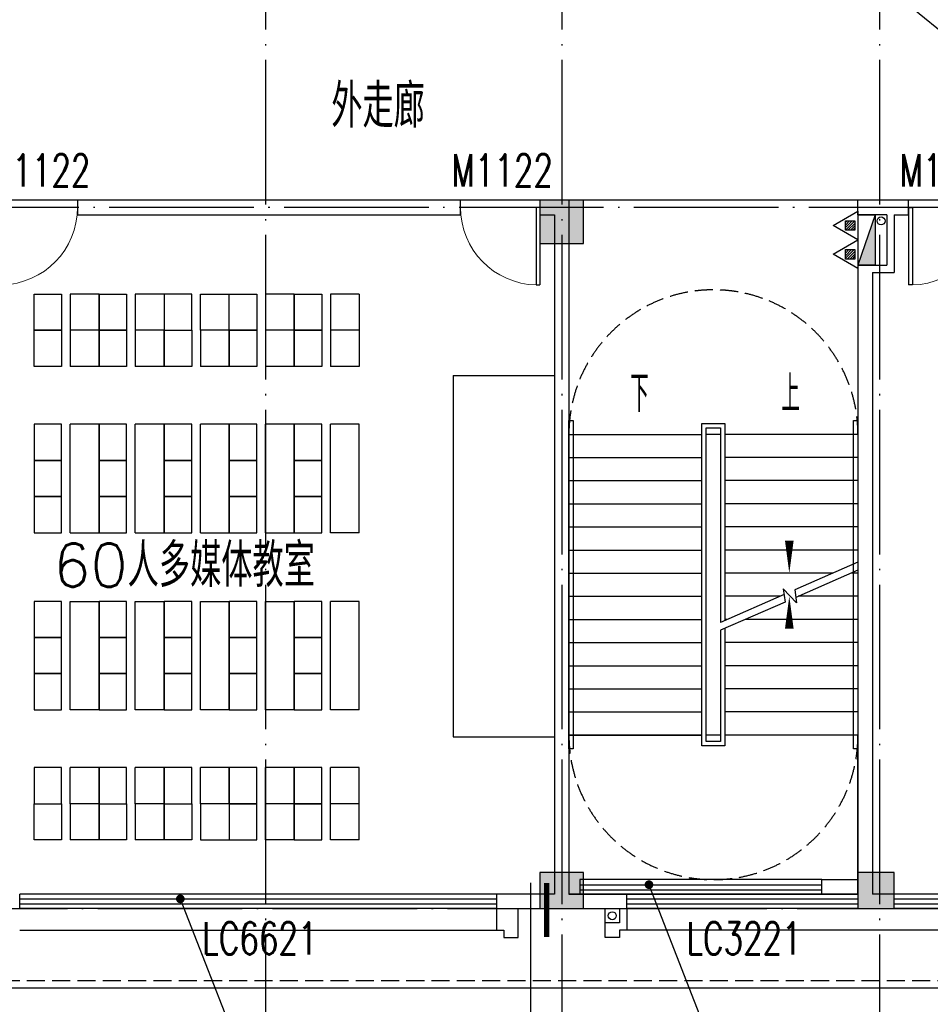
# Model space of a CAD drawing. Extents: x 1779708 to 7299578, y -1121471 to 88434.
# Tile 163 of 256: x 4492117 to 4504718, y -1062168 to -1048546. Entities that reach past the tile are written whole.
import ezdxf

# ---------------------------------------------------------------- set-up
doc = ezdxf.new("R2010")
doc.units = 0
doc.header["$LTSCALE"] = 1000
doc.header["$MEASUREMENT"] = 0
doc.linetypes.add('DASH', pattern=[0.35, 0.25, -0.1])
doc.linetypes.add('DOTE', pattern=[2.42, 2, -0.2, 0.02, -0.2])
doc.layers.get('0').update_dxf_attribs({"linetype": 'CONTINUOUS'})
for name, color, linetype in [('11111111111111111111111111111', 50, 'DASH'), ('DIM_IDEN', 3, 'CONTINUOUS'), ('DIM_LEAD', 3, 'CONTINUOUS'), ('DIM_SYMB', 3, 'CONTINUOUS'), ('DIM_污水', 3, 'CONTINUOUS'), ('DOTE', 1, 'DOTE'), ('EQUIP_灭火器', 7, 'CONTINUOUS'), ('FUR', 9, 'CONTINUOUS'), ('P_PS_DIM', 1, 'CONTINUOUS'), ('PUB_TEXT', 7, 'CONTINUOUS'), ('SPACE', 7, 'CONTINUOUS'), ('STAIR', 2, 'CONTINUOUS'), ('WALL', 255, 'CONTINUOUS'), ('WINDOW', 2, 'CONTINUOUS'), ('WINDOW_TEXT', 7, 'CONTINUOUS'), ('修改', 6, 'CONTINUOUS'), ('墙柱', 2, 'CONTINUOUS'), ('室外构件', 4, 'CONTINUOUS'), ('看线', 3, 'CONTINUOUS')]:
    doc.layers.add(name, color=color, linetype=linetype)
doc.styles.add('_TCH_DIM', font='SIMPLEX.shx', dxfattribs={"width": 0.7, "bigfont": 'GBCBIG.shx'})
doc.styles.add('_TCH_SPACE', font='SIMPLEX', dxfattribs={"height": 5, "bigfont": 'GBCBIG'})
doc.styles.add('_TCH_WINDOW', font='SIMPLEX', dxfattribs={"height": 3.5, "bigfont": 'GBCBIG'})

# ---------------------------------------------------------------- blocks, each defined once
blk = doc.blocks.new('A$C159220C3')
at = {"layer": 'DOTE'}
for p, q in [((55500, 149200), (55500, 7200)), ((59600, 149200), (59600, 7200)), ((64000, 149200), (64000, 7200)), ((86800, 18900), (7200, 18900)), ((7200, 9200), (86800, 9200))]:
    blk.add_line(p, q, dxfattribs=at)
blk = doc.blocks.new('zy')
at = {"layer": 'FUR', "color": 253}
for p, q in [((3615193, -1996551), (3615193, -1997051)), ((3615593, -1996551), (3615593, -1997051))]:
    blk.add_line(p, q, dxfattribs=at)
blk.add_lwpolyline([(3614693, -1996551), (3615073, -1996551), (3615073, -1997051), (3614693, -1997051)], close=True, dxfattribs=at)
blk = doc.blocks.new('A$C62770E1D')
at = {"layer": 'FUR'}
for p, q in [((2700, 7600), (2300, 7600)), ((3600, 7600), (3200, 7600)), ((4100, 7600), (4500, 7600)), ((5400, 7600), (5000, 7600)), ((6300, 7600), (5900, 7600)), ((2700, 7100), (2300, 7100)), ((2700, 7100), (2300, 7100)), ((2700, 7100), (2300, 7100)), ((2700, 7100), (2300, 7100)), ((3600, 7100), (3200, 7100)), ((3600, 7100), (3200, 7100)), ((4500, 7100), (4100, 7100)), ((5400, 7100), (5000, 7100)), ((6300, 7100), (5900, 7100)), ((2700, 6600), (2300, 6600)), ((3600, 6600), (3200, 6600)), ((4500, 6600), (4100, 6600)), ((5400, 6600), (5000, 6600)), ((6300, 6600), (5900, 6600)), ((2700, 5800), (2300, 5800)), ((3600, 5800), (3200, 5800)), ((4500, 5800), (4100, 5800)), ((5400, 5800), (5000, 5800)), ((6300, 5800), (5900, 5800)), ((2700, 1850), (2300, 1850)), ((3600, 1850), (3200, 1850)), ((4500, 1850), (4100, 1850)), ((5400, 1850), (5000, 1850)), ((6300, 1850), (5900, 1850)), ((2700, 1050), (2300, 1050)), ((3600, 1050), (3200, 1050)), ((4500, 1050), (4100, 1050)), ((5400, 1050), (5000, 1050)), ((6300, 1050), (5900, 1050)), ((2700, 550), (2300, 550)), ((2700, 550), (2300, 550)), ((3600, 550), (3200, 550)), ((3600, 550), (3200, 550)), ((4500, 550), (4100, 550)), ((5400, 550), (5000, 550)), ((6300, 550), (5900, 550)), ((2700, 50), (2300, 50)), ((3600, 50), (3200, 50)), ((5400, 50), (5000, 50)), ((6300, 50), (5900, 50))]:
    blk.add_line(p, q, dxfattribs=at)
at = {"layer": 'FUR', "color": 9}
for p, q in [((7600, 1175), (7600, 6175)), ((7600, 6175), (9000, 6175)), ((7600, 1175), (9000, 1175))]:
    blk.add_line(p, q, dxfattribs=at)
at = {"layer": 'FUR', "color": 253}
for p, q in [((4100, 550), (4100, 50)), ((4500, 550), (4500, 50)), ((4100, 50), (4500, 50))]:
    blk.add_line(p, q, dxfattribs=at)
at = {"layer": 'FUR'}
for points in [[(2300, 4300), (2700, 4300)], [(3200, 4300), (3600, 4300)], [(4100, 4300), (4500, 4300)], [(5000, 4300), (5400, 4300)], [(6300, 4300), (5900, 4300)], [(2300, 3350), (2700, 3350)], [(3200, 3350), (3600, 3350)], [(4100, 3350), (4500, 3350)], [(5000, 3350), (5400, 3350)], [(6300, 3350), (5900, 3350)]]:
    blk.add_lwpolyline(points, dxfattribs=at)
at = {"layer": 'FUR', "color": 253}
blk.add_lwpolyline([(3600, 550), (3980, 550), (3980, 50), (3600, 50)], close=True, dxfattribs=at)
at = {"layer": 'FUR', "xscale": -1, "rotation": 180}
for p in [(-3612893, -1989451), (-3611993, -1989451), (-3611093, -1989451)]:
    blk.add_blockref('zy', p, dxfattribs=at)
at = {"layer": 'FUR'}
for p in [(-3610193, 2004151), (-3609293, 2004151), (-3612893, 2003651), (-3611993, 2003651), (-3611093, 2003651), (-3610193, 2003651), (-3609293, 2003651), (-3612893, 2002351), (-3611993, 2002351), (-3611093, 2002351), (-3610193, 2002351), (-3609293, 2002351), (-3612893, 2001851), (-3611993, 2001851), (-3611093, 2001851), (-3610193, 2001851), (-3609293, 2001851), (-3612893, 2001351), (-3611993, 2001351), (-3611093, 2001351), (-3610193, 2001351), (-3609293, 2001351), (-3612893, 1999901), (-3611993, 1999901), (-3611093, 1999901), (-3610193, 1999901), (-3609293, 1999901), (-3612893, 1999401), (-3611993, 1999401), (-3611093, 1999401), (-3610193, 1999401), (-3609293, 1999401), (-3612893, 1998901), (-3611993, 1998901), (-3611093, 1998901), (-3610193, 1998901), (-3609293, 1998901)]:
    blk.add_blockref('zy', p, dxfattribs=at)
at = {"layer": 'FUR', "extrusion": (0, 0, -1), "zscale": -1, "rotation": 180}
for p in [(3612893, -1996001), (3611993, -1996001), (3611093, -1996001), (3610193, -1996001), (3609293, -1996001), (3612893, -1996501), (3611993, -1996501), (3610193, -1996501), (3609293, -1996501)]:
    blk.add_blockref('zy', p, dxfattribs=at)
blk = doc.blocks.new('a1')
at = {"layer": '11111111111111111111111111111'}
for p, q in [((59122, 49136), (59122, 48936)), ((59322, 49136), (59122, 49136)), ((59322, 48936), (59322, 49136)), ((59122, 48936), (59322, 48936))]:
    blk.add_line(p, q, dxfattribs=at)
blk = doc.blocks.new('$TwtSys$00000545')
h = blk.add_hatch()
h.set_pattern_fill('ANSI31', color=256, scale=200, angle=180, style=0)
h.set_pattern_definition([(225, (199409.273, 63921.482), (17.6776695, -17.6776695), [])])
h.paths.add_polyline_path([(65, 174), (-65, 174), (-65, 44), (65, 44)])
for p, q in [((0, 344), (-198, 0)), ((198, 0), (0, 344)), ((-198, 0), (198, 0))]:
    blk.add_line(p, q)
blk.add_lwpolyline([(65, 174), (-65, 174), (-65, 44), (65, 44)], close=True)
blk = doc.blocks.new('$WINLIB2D$00000001')
at = {"color": 0}
for points in [[(-0.5, 0.5), (-0.5, -0.5)], [(-0.5, 0.5), (0.5, 0.5)], [(0.5, -0.5), (0.5, 0.5)], [(0.5, 0.1667), (-0.5, 0.1667)], [(0.5, -0.1667), (-0.5, -0.1667)], [(-0.5, -0.5), (0.5, -0.5)]]:
    blk.add_lwpolyline(points, dxfattribs=at)
blk = doc.blocks.new('$DorLib2D$00000001')
for p, q in [((0.45, 0.975), (0.5, 0.975)), ((0.45, 0), (0.45, 0.975)), ((0.5, 0), (0.5, 0.975)), ((0.5, 0), (0.45, 0))]:
    blk.add_line(p, q)
at = {"lineweight": 13}
blk.add_arc((0.475, 0), 0.975, 91.4693, 180, dxfattribs=at)

msp = doc.modelspace()

# ---------------------------------------------------------------- hatches: boundary and pattern name
at = {"layer": '墙柱'}
h = msp.add_hatch(color=256, dxfattribs=at)
h.paths.add_polyline_path([(4476347.1, -937943.3), (4476347.1, -938243.3), (4475447.1, -938243.3), (4475447.1, -937943.3)])
h.paths.add_polyline_path([(4474277.1, -935643.3), (4474877.1, -935643.3), (4474877.1, -936043.3), (4474277.1, -936043.3)])
h.paths.add_polyline_path([(4524317.1, -1005043.3), (4524917.1, -1005043.3), (4524917.1, -1005643.3), (4524317.1, -1005643.3)])
h.paths.add_polyline_path([(4516217.1, -1005043.3), (4516817.1, -1005043.3), (4516817.1, -1005643.3), (4516217.1, -1005643.3)])
h.paths.add_polyline_path([(4524317.1, -995843.3), (4524917.1, -995843.3), (4524917.1, -996443.3), (4524317.1, -996443.3)])
h.paths.add_polyline_path([(4516217.1, -995843.3), (4516817.1, -995843.3), (4516817.1, -996443.3), (4516217.1, -996443.3)])
h.paths.add_polyline_path([(4524317.1, -987243.3), (4524917.1, -987243.3), (4524917.1, -987843.3), (4524317.1, -987843.3)])
h.paths.add_polyline_path([(4516217.1, -987243.3), (4516817.1, -987243.3), (4516817.1, -987843.3), (4516217.1, -987843.3)])
h.paths.add_polyline_path([(4524317.1, -978043.3), (4524917.1, -978043.3), (4524917.1, -978643.3), (4524317.1, -978643.3)])
h.paths.add_polyline_path([(4516217.1, -978043.3), (4516817.1, -978043.3), (4516817.1, -978643.3), (4516217.1, -978643.3)])
h.paths.add_polyline_path([(4449717.1, -973843.3), (4450217.1, -973843.3), (4450217.1, -973343.3), (4449717.1, -973343.3)])
h.paths.add_polyline_path([(4449717.1, -967593.3), (4450217.1, -967593.3), (4450217.1, -967093.3), (4449717.1, -967093.3)])
h.paths.add_polyline_path([(4449717.1, -961043.3), (4450217.1, -961043.3), (4450217.1, -960543.3), (4449717.1, -960543.3)])
h.paths.add_polyline_path([(4524117.1, -932143.3), (4524817.1, -932143.3), (4524817.1, -932643.3), (4524117.1, -932643.3)])
h.paths.add_polyline_path([(4474067.1, -964543.3), (4474767.1, -964543.3), (4474767.1, -964043.3), (4474067.1, -964043.3)])
h.paths.add_polyline_path([(4516067.1, -932143.3), (4516767.1, -932143.3), (4516767.1, -932643.3), (4516067.1, -932643.3)])
h.paths.add_polyline_path([(4474067.1, -932143.3), (4474767.1, -932143.3), (4474767.1, -932643.3), (4474067.1, -932643.3)])
h.paths.add_polyline_path([(4449717.1, -955193.3), (4450217.1, -955193.3), (4450217.1, -954693.3), (4449717.1, -954693.3)])
h.paths.add_polyline_path([(4503717.1, -922843.3), (4504217.1, -922843.3), (4504217.1, -923343.3), (4503717.1, -923343.3)])
h.paths.add_polyline_path([(4465817.1, -973843.3), (4466317.1, -973843.3), (4466317.1, -973343.3), (4465817.1, -973343.3)])
h.paths.add_polyline_path([(4474117.1, -973843.3), (4474717.1, -973843.3), (4474717.1, -973343.3), (4474117.1, -973343.3)])
h.paths.add_polyline_path([(4491217.1, -964643.3), (4491817.1, -964643.3), (4491817.1, -964043.3), (4491217.1, -964043.3)])
h.paths.add_polyline_path([(4507717.1, -955843.3), (4508317.1, -955843.3), (4508317.1, -955243.3), (4507717.1, -955243.3)])
h.paths.add_polyline_path([(4462217.1, -967693.3), (4462717.1, -967693.3), (4462717.1, -966993.3), (4462217.1, -966993.3)])
h.paths.add_polyline_path([(4515917.1, -959943.3), (4516417.1, -959943.3), (4516417.1, -959443.3), (4515917.1, -959443.3)])
h.paths.add_polyline_path([(4465717.1, -935643.3), (4466317.1, -935643.3), (4466317.1, -936143.3), (4465717.1, -936143.3)])
h.paths.add_polyline_path([(4469917.1, -942243.3), (4470417.1, -942243.3), (4470417.1, -942743.3), (4469917.1, -942743.3)])
h.paths.add_polyline_path([(4469917.1, -948843.3), (4470417.1, -948843.3), (4470417.1, -949343.3), (4469917.1, -949343.3)])
h.paths.add_polyline_path([(4462217.1, -954593.3), (4462717.1, -954593.3), (4462717.1, -955293.3), (4462217.1, -955293.3)])
h.paths.add_polyline_path([(4469917.1, -961043.3), (4470417.1, -961043.3), (4470417.1, -960543.3), (4469917.1, -960543.3)])
h.paths.add_polyline_path([(4462217.1, -973843.3), (4462717.1, -973843.3), (4462717.1, -973343.3), (4462217.1, -973343.3)])
h.paths.add_polyline_path([(4504117.1, -947343.3), (4503617.1, -947343.3), (4503617.1, -947843.3), (4504117.1, -947843.3)])
h.paths.add_polyline_path([(4524117.1, -964543.3), (4524817.1, -964543.3), (4524817.1, -964043.3), (4524117.1, -964043.3)])
h.paths.add_polyline_path([(4457617.1, -935643.3), (4458117.1, -935643.3), (4458117.1, -936143.3), (4457617.1, -936143.3)])
h.paths.add_polyline_path([(4516067.1, -947243.3), (4516767.1, -947243.3), (4516767.1, -947843.3), (4516067.1, -947843.3)])
h.paths.add_polyline_path([(4524117.1, -947843.3), (4524817.1, -947843.3), (4524817.1, -947243.3), (4524117.1, -947243.3)])
h.paths.add_polyline_path([(4507717.1, -947843.3), (4508317.1, -947843.3), (4508317.1, -947243.3), (4507717.1, -947243.3)])
h.paths.add_polyline_path([(4515917.1, -955743.3), (4516417.1, -955743.3), (4516417.1, -955243.3), (4515917.1, -955243.3)])
h.paths.add_polyline_path([(4503617.1, -955743.3), (4504117.1, -955743.3), (4504117.1, -955243.3), (4503617.1, -955243.3)])
h.paths.add_polyline_path([(4499367.1, -935643.3), (4499867.1, -935643.3), (4499867.1, -936143.3), (4499367.1, -936143.3)])
h.paths.add_polyline_path([(4495417.1, -973843.3), (4495917.1, -973843.3), (4495917.1, -973343.3), (4495417.1, -973343.3)])
h.paths.add_polyline_path([(4491717.1, -961043.3), (4491217.1, -961043.3), (4491217.1, -960543.3), (4491717.1, -960543.3)])
h.paths.add_polyline_path([(4491717.1, -973843.3), (4491217.1, -973843.3), (4491217.1, -973343.3), (4491717.1, -973343.3)])
h.paths.add_polyline_path([(4474117.1, -961043.3), (4474617.1, -961043.3), (4474617.1, -960543.3), (4474117.1, -960543.3)])
h.paths.add_polyline_path([(4469917.1, -954693.3), (4470417.1, -954693.3), (4470417.1, -955193.3), (4469917.1, -955193.3)])
h.paths.add_polyline_path([(4462217.1, -960343.3), (4462717.1, -960343.3), (4462717.1, -961043.3), (4462217.1, -961043.3)])
h.paths.add_polyline_path([(4465717.1, -948843.3), (4466317.1, -948843.3), (4466317.1, -949343.3), (4465717.1, -949343.3)])
h.paths.add_polyline_path([(4457317.1, -948843.3), (4457917.1, -948843.3), (4457917.1, -949343.3), (4457317.1, -949343.3)])
h.paths.add_polyline_path([(4449717.1, -948843.3), (4450217.1, -948843.3), (4450217.1, -949343.3), (4449717.1, -949343.3)])
h.paths.add_polyline_path([(4465717.1, -942143.3), (4466317.1, -942143.3), (4466317.1, -942743.3), (4465717.1, -942743.3)])
h.paths.add_polyline_path([(4457617.1, -942143.3), (4458117.1, -942143.3), (4458117.1, -942743.3), (4457617.1, -942743.3)])
h.paths.add_polyline_path([(4524117.1, -961343.3), (4524817.1, -961343.3), (4524817.1, -960843.3), (4524117.1, -960843.3)])
h.paths.add_polyline_path([(4524317.1, -973843.3), (4524817.1, -973843.3), (4524817.1, -973343.3), (4524317.1, -973343.3)])
h.paths.add_polyline_path([(4516067.1, -964743.3), (4516767.1, -964743.3), (4516767.1, -964043.3), (4516067.1, -964043.3)])
h.paths.add_polyline_path([(4516017.1, -973843.3), (4516817.1, -973843.3), (4516817.1, -973343.3), (4516017.1, -973343.3)])
h.paths.add_polyline_path([(4507667.1, -964743.3), (4508367.1, -964743.3), (4508367.1, -964043.3), (4507667.1, -964043.3)])
h.paths.add_polyline_path([(4507717.1, -973843.3), (4508317.1, -973843.3), (4508317.1, -973343.3), (4507717.1, -973343.3)])
h.paths.add_polyline_path([(4499367.1, -961043.3), (4499867.1, -961043.3), (4499867.1, -960543.3), (4499367.1, -960543.3)])
h.paths.add_polyline_path([(4499267.1, -964543.3), (4499967.1, -964543.3), (4499967.1, -964043.3), (4499267.1, -964043.3)])
h.paths.add_polyline_path([(4499367.1, -973843.3), (4499867.1, -973843.3), (4499867.1, -973343.3), (4499367.1, -973343.3)])
h.paths.add_polyline_path([(4482317.1, -961043.3), (4482817.1, -961043.3), (4482817.1, -960543.3), (4482317.1, -960543.3)])
h.paths.add_polyline_path([(4482217.1, -964643.3), (4482817.1, -964643.3), (4482817.1, -964043.3), (4482217.1, -964043.3)])
h.paths.add_polyline_path([(4465717.1, -964643.3), (4466317.1, -964643.3), (4466317.1, -964043.3), (4465717.1, -964043.3)])
h.paths.add_polyline_path([(4482317.1, -973843.3), (4482817.1, -973843.3), (4482817.1, -973343.3), (4482317.1, -973343.3)])
h.paths.add_polyline_path([(4516067.1, -935643.3), (4516767.1, -935643.3), (4516767.1, -936243.3), (4516067.1, -936243.3)])
h.paths.add_polyline_path([(4524117.1, -922843.3), (4524817.1, -922843.3), (4524817.1, -923343.3), (4524117.1, -923343.3)])
h.paths.add_polyline_path([(4516117.1, -922843.3), (4516717.1, -922843.3), (4516717.1, -923343.3), (4516117.1, -923343.3)])
h.paths.add_polyline_path([(4507717.1, -935643.3), (4508317.1, -935643.3), (4508317.1, -936243.3), (4507717.1, -936243.3)])
h.paths.add_polyline_path([(4507667.1, -932143.3), (4508367.1, -932143.3), (4508367.1, -932643.3), (4507667.1, -932643.3)])
h.paths.add_polyline_path([(4507767.1, -922843.3), (4508267.1, -922843.3), (4508267.1, -923343.3), (4507767.1, -923343.3)])
h.paths.add_polyline_path([(4499317.1, -932043.3), (4499917.1, -932043.3), (4499917.1, -932643.3), (4499317.1, -932643.3)])
h.paths.add_polyline_path([(4499317.1, -922843.3), (4499917.1, -922843.3), (4499917.1, -923343.3), (4499317.1, -923343.3)])
h.paths.add_polyline_path([(4491217.1, -935643.3), (4491717.1, -935643.3), (4491717.1, -936143.3), (4491217.1, -936143.3)])
h.paths.add_polyline_path([(4491217.1, -932043.3), (4491817.1, -932043.3), (4491817.1, -932643.3), (4491217.1, -932643.3)])
h.paths.add_polyline_path([(4482317.1, -935643.3), (4482817.1, -935643.3), (4482817.1, -936143.3), (4482317.1, -936143.3)])
h.paths.add_polyline_path([(4482217.1, -932043.3), (4482817.1, -932043.3), (4482817.1, -932643.3), (4482217.1, -932643.3)])
h.paths.add_polyline_path([(4449217.1, -935343.3), (4449917.1, -935343.3), (4449917.1, -935843.3), (4449217.1, -935843.3)])
h.paths.add_polyline_path([(4449217.1, -932143.3), (4449917.1, -932143.3), (4449917.1, -932643.3), (4449217.1, -932643.3)])
h.paths.add_polyline_path([(4457267.1, -932143.3), (4457967.1, -932143.3), (4457967.1, -932643.3), (4457267.1, -932643.3)])
h.paths.add_polyline_path([(4465717.1, -932043.3), (4466317.1, -932043.3), (4466317.1, -932643.3), (4465717.1, -932643.3)])
h.paths.add_polyline_path([(4491217.1, -922843.3), (4491717.1, -922843.3), (4491717.1, -923343.3), (4491217.1, -923343.3)])
h.paths.add_polyline_path([(4482317.1, -922843.3), (4482817.1, -922843.3), (4482817.1, -923343.3), (4482317.1, -923343.3)])
h.paths.add_polyline_path([(4474117.1, -922843.3), (4474717.1, -922843.3), (4474717.1, -923343.3), (4474117.1, -923343.3)])
h.paths.add_polyline_path([(4465717.1, -922843.3), (4466317.1, -922843.3), (4466317.1, -923343.3), (4465717.1, -923343.3)])
h.paths.add_polyline_path([(4457267.1, -922843.3), (4457967.1, -922843.3), (4457967.1, -923343.3), (4457267.1, -923343.3)])
h.paths.add_polyline_path([(4449217.1, -922843.3), (4449717.1, -922843.3), (4449717.1, -923343.3), (4449217.1, -923343.3)])
h.paths.add_polyline_path([(4524117.1, -935643.3), (4524817.1, -935643.3), (4524817.1, -936243.3), (4524117.1, -936243.3)])
h.paths.add_polyline_path([(4449717.1, -1009843.3), (4450217.1, -1009843.3), (4450217.1, -1010343.3), (4449717.1, -1010343.3)])
h.paths.add_polyline_path([(4449717.1, -1016093.3), (4450217.1, -1016093.3), (4450217.1, -1016593.3), (4449717.1, -1016593.3)])
h.paths.add_polyline_path([(4449717.1, -1022643.3), (4450217.1, -1022643.3), (4450217.1, -1023143.3), (4449717.1, -1023143.3)])
h.paths.add_polyline_path([(4524117.1, -1051543.3), (4524817.1, -1051543.3), (4524817.1, -1051043.3), (4524117.1, -1051043.3)])
h.paths.add_polyline_path([(4474067.1, -1019143.3), (4474767.1, -1019143.3), (4474767.1, -1019643.3), (4474067.1, -1019643.3)])
h.paths.add_polyline_path([(4516067.1, -1051543.3), (4516767.1, -1051543.3), (4516767.1, -1051043.3), (4516067.1, -1051043.3)])
h.paths.add_polyline_path([(4474067.1, -1051543.3), (4474767.1, -1051543.3), (4474767.1, -1051043.3), (4474067.1, -1051043.3)])
h.paths.add_polyline_path([(4449717.1, -1028493.3), (4450217.1, -1028493.3), (4450217.1, -1028993.3), (4449717.1, -1028993.3)])
h.paths.add_polyline_path([(4476347.1, -1045743.3), (4476347.1, -1045443.3), (4475447.1, -1045443.3), (4475447.1, -1045743.3)])
h.paths.add_polyline_path([(4503717.1, -1060843.3), (4504217.1, -1060843.3), (4504217.1, -1060343.3), (4503717.1, -1060343.3)])
h.paths.add_polyline_path([(4465817.1, -1009843.3), (4466317.1, -1009843.3), (4466317.1, -1010343.3), (4465817.1, -1010343.3)])
h.paths.add_polyline_path([(4474117.1, -1009843.3), (4474717.1, -1009843.3), (4474717.1, -1010343.3), (4474117.1, -1010343.3)])
h.paths.add_polyline_path([(4491217.1, -1019043.3), (4491817.1, -1019043.3), (4491817.1, -1019643.3), (4491217.1, -1019643.3)])
h.paths.add_polyline_path([(4507717.1, -1027843.3), (4508317.1, -1027843.3), (4508317.1, -1028443.3), (4507717.1, -1028443.3)])
h.paths.add_polyline_path([(4462217.1, -1015993.3), (4462717.1, -1015993.3), (4462717.1, -1016693.3), (4462217.1, -1016693.3)])
h.paths.add_polyline_path([(4515917.1, -1023743.3), (4516417.1, -1023743.3), (4516417.1, -1024243.3), (4515917.1, -1024243.3)])
h.paths.add_polyline_path([(4465717.1, -1048043.3), (4466317.1, -1048043.3), (4466317.1, -1047543.3), (4465717.1, -1047543.3)])
h.paths.add_polyline_path([(4469917.1, -1041443.3), (4470417.1, -1041443.3), (4470417.1, -1040943.3), (4469917.1, -1040943.3)])
h.paths.add_polyline_path([(4469917.1, -1034843.3), (4470417.1, -1034843.3), (4470417.1, -1034343.3), (4469917.1, -1034343.3)])
h.paths.add_polyline_path([(4462217.1, -1029093.3), (4462717.1, -1029093.3), (4462717.1, -1028393.3), (4462217.1, -1028393.3)])
h.paths.add_polyline_path([(4469917.1, -1022643.3), (4470417.1, -1022643.3), (4470417.1, -1023143.3), (4469917.1, -1023143.3)])
h.paths.add_polyline_path([(4462217.1, -1009843.3), (4462717.1, -1009843.3), (4462717.1, -1010343.3), (4462217.1, -1010343.3)])
h.paths.add_polyline_path([(4504117.1, -1036343.3), (4503617.1, -1036343.3), (4503617.1, -1035843.3), (4504117.1, -1035843.3)])
h.paths.add_polyline_path([(4524117.1, -1019143.3), (4524817.1, -1019143.3), (4524817.1, -1019643.3), (4524117.1, -1019643.3)])
h.paths.add_polyline_path([(4457617.1, -1048043.3), (4458117.1, -1048043.3), (4458117.1, -1047543.3), (4457617.1, -1047543.3)])
h.paths.add_polyline_path([(4516067.1, -1036443.3), (4516767.1, -1036443.3), (4516767.1, -1035843.3), (4516067.1, -1035843.3)])
h.paths.add_polyline_path([(4524117.1, -1035843.3), (4524817.1, -1035843.3), (4524817.1, -1036443.3), (4524117.1, -1036443.3)])
h.paths.add_polyline_path([(4507717.1, -1035843.3), (4508317.1, -1035843.3), (4508317.1, -1036443.3), (4507717.1, -1036443.3)])
h.paths.add_polyline_path([(4515917.1, -1027943.3), (4516417.1, -1027943.3), (4516417.1, -1028443.3), (4515917.1, -1028443.3)])
h.paths.add_polyline_path([(4503617.1, -1027943.3), (4504117.1, -1027943.3), (4504117.1, -1028443.3), (4503617.1, -1028443.3)])
h.paths.add_polyline_path([(4499367.1, -1048043.3), (4499867.1, -1048043.3), (4499867.1, -1047543.3), (4499367.1, -1047543.3)])
h.paths.add_polyline_path([(4495417.1, -1009843.3), (4495917.1, -1009843.3), (4495917.1, -1010343.3), (4495417.1, -1010343.3)])
h.paths.add_polyline_path([(4491717.1, -1022643.3), (4491217.1, -1022643.3), (4491217.1, -1023143.3), (4491717.1, -1023143.3)])
h.paths.add_polyline_path([(4491717.1, -1009843.3), (4491217.1, -1009843.3), (4491217.1, -1010343.3), (4491717.1, -1010343.3)])
h.paths.add_polyline_path([(4474117.1, -1022643.3), (4474617.1, -1022643.3), (4474617.1, -1023143.3), (4474117.1, -1023143.3)])
h.paths.add_polyline_path([(4469917.1, -1028993.3), (4470417.1, -1028993.3), (4470417.1, -1028493.3), (4469917.1, -1028493.3)])
h.paths.add_polyline_path([(4462217.1, -1023343.3), (4462717.1, -1023343.3), (4462717.1, -1022643.3), (4462217.1, -1022643.3)])
h.paths.add_polyline_path([(4465717.1, -1034843.3), (4466317.1, -1034843.3), (4466317.1, -1034343.3), (4465717.1, -1034343.3)])
h.paths.add_polyline_path([(4457317.1, -1034843.3), (4457917.1, -1034843.3), (4457917.1, -1034343.3), (4457317.1, -1034343.3)])
h.paths.add_polyline_path([(4449717.1, -1034843.3), (4450217.1, -1034843.3), (4450217.1, -1034343.3), (4449717.1, -1034343.3)])
h.paths.add_polyline_path([(4465717.1, -1041543.3), (4466317.1, -1041543.3), (4466317.1, -1040943.3), (4465717.1, -1040943.3)])
h.paths.add_polyline_path([(4457617.1, -1041543.3), (4458117.1, -1041543.3), (4458117.1, -1040943.3), (4457617.1, -1040943.3)])
h.paths.add_polyline_path([(4524117.1, -1022343.3), (4524817.1, -1022343.3), (4524817.1, -1022843.3), (4524117.1, -1022843.3)])
h.paths.add_polyline_path([(4524317.1, -1009843.3), (4524817.1, -1009843.3), (4524817.1, -1010343.3), (4524317.1, -1010343.3)])
h.paths.add_polyline_path([(4516067.1, -1018943.3), (4516767.1, -1018943.3), (4516767.1, -1019643.3), (4516067.1, -1019643.3)])
h.paths.add_polyline_path([(4516017.1, -1009843.3), (4516817.1, -1009843.3), (4516817.1, -1010343.3), (4516017.1, -1010343.3)])
h.paths.add_polyline_path([(4507667.1, -1018943.3), (4508367.1, -1018943.3), (4508367.1, -1019643.3), (4507667.1, -1019643.3)])
h.paths.add_polyline_path([(4507717.1, -1009843.3), (4508317.1, -1009843.3), (4508317.1, -1010343.3), (4507717.1, -1010343.3)])
h.paths.add_polyline_path([(4499367.1, -1022643.3), (4499867.1, -1022643.3), (4499867.1, -1023143.3), (4499367.1, -1023143.3)])
h.paths.add_polyline_path([(4499267.1, -1019143.3), (4499967.1, -1019143.3), (4499967.1, -1019643.3), (4499267.1, -1019643.3)])
h.paths.add_polyline_path([(4499367.1, -1009843.3), (4499867.1, -1009843.3), (4499867.1, -1010343.3), (4499367.1, -1010343.3)])
h.paths.add_polyline_path([(4482317.1, -1022643.3), (4482817.1, -1022643.3), (4482817.1, -1023143.3), (4482317.1, -1023143.3)])
h.paths.add_polyline_path([(4482217.1, -1019043.3), (4482817.1, -1019043.3), (4482817.1, -1019643.3), (4482217.1, -1019643.3)])
h.paths.add_polyline_path([(4465717.1, -1019043.3), (4466317.1, -1019043.3), (4466317.1, -1019643.3), (4465717.1, -1019643.3)])
h.paths.add_polyline_path([(4482317.1, -1009843.3), (4482817.1, -1009843.3), (4482817.1, -1010343.3), (4482317.1, -1010343.3)])
h.paths.add_polyline_path([(4516067.1, -1048043.3), (4516767.1, -1048043.3), (4516767.1, -1047443.3), (4516067.1, -1047443.3)])
h.paths.add_polyline_path([(4524117.1, -1060843.3), (4524817.1, -1060843.3), (4524817.1, -1060343.3), (4524117.1, -1060343.3)])
h.paths.add_polyline_path([(4516117.1, -1060843.3), (4516717.1, -1060843.3), (4516717.1, -1060343.3), (4516117.1, -1060343.3)])
h.paths.add_polyline_path([(4507717.1, -1048043.3), (4508317.1, -1048043.3), (4508317.1, -1047443.3), (4507717.1, -1047443.3)])
h.paths.add_polyline_path([(4507667.1, -1051543.3), (4508367.1, -1051543.3), (4508367.1, -1051043.3), (4507667.1, -1051043.3)])
h.paths.add_polyline_path([(4507767.1, -1060843.3), (4508267.1, -1060843.3), (4508267.1, -1060343.3), (4507767.1, -1060343.3)])
h.paths.add_polyline_path([(4499317.1, -1051643.3), (4499917.1, -1051643.3), (4499917.1, -1051043.3), (4499317.1, -1051043.3)])
h.paths.add_polyline_path([(4499317.1, -1060843.3), (4499917.1, -1060843.3), (4499917.1, -1060343.3), (4499317.1, -1060343.3)])
h.paths.add_polyline_path([(4491217.1, -1048043.3), (4491717.1, -1048043.3), (4491717.1, -1047543.3), (4491217.1, -1047543.3)])
h.paths.add_polyline_path([(4491217.1, -1051643.3), (4491817.1, -1051643.3), (4491817.1, -1051043.3), (4491217.1, -1051043.3)])
h.paths.add_polyline_path([(4482317.1, -1048043.3), (4482817.1, -1048043.3), (4482817.1, -1047543.3), (4482317.1, -1047543.3)])
h.paths.add_polyline_path([(4474277.1, -1048043.3), (4474877.1, -1048043.3), (4474877.1, -1047643.3), (4474277.1, -1047643.3)])
h.paths.add_polyline_path([(4482217.1, -1051643.3), (4482817.1, -1051643.3), (4482817.1, -1051043.3), (4482217.1, -1051043.3)])
h.paths.add_polyline_path([(4449217.1, -1048343.3), (4449917.1, -1048343.3), (4449917.1, -1047843.3), (4449217.1, -1047843.3)])
h.paths.add_polyline_path([(4449217.1, -1051543.3), (4449917.1, -1051543.3), (4449917.1, -1051043.3), (4449217.1, -1051043.3)])
h.paths.add_polyline_path([(4457267.1, -1051543.3), (4457967.1, -1051543.3), (4457967.1, -1051043.3), (4457267.1, -1051043.3)])
h.paths.add_polyline_path([(4465717.1, -1051643.3), (4466317.1, -1051643.3), (4466317.1, -1051043.3), (4465717.1, -1051043.3)])
h.paths.add_polyline_path([(4491217.1, -1060843.3), (4491717.1, -1060843.3), (4491717.1, -1060343.3), (4491217.1, -1060343.3)])
h.paths.add_polyline_path([(4482317.1, -1060843.3), (4482817.1, -1060843.3), (4482817.1, -1060343.3), (4482317.1, -1060343.3)])
h.paths.add_polyline_path([(4474117.1, -1060843.3), (4474717.1, -1060843.3), (4474717.1, -1060343.3), (4474117.1, -1060343.3)])
h.paths.add_polyline_path([(4465717.1, -1060843.3), (4466317.1, -1060843.3), (4466317.1, -1060343.3), (4465717.1, -1060343.3)])
h.paths.add_polyline_path([(4457267.1, -1060843.3), (4457967.1, -1060843.3), (4457967.1, -1060343.3), (4457267.1, -1060343.3)])
h.paths.add_polyline_path([(4449217.1, -1060843.3), (4449717.1, -1060843.3), (4449717.1, -1060343.3), (4449217.1, -1060343.3)])
h.paths.add_polyline_path([(4524117.1, -1048043.3), (4524817.1, -1048043.3), (4524817.1, -1047443.3), (4524117.1, -1047443.3)])

# ---------------------------------------------------------------- linework, layer by layer
at = {"color": 1}
for p, q in [((4503717.1, -1051243.3), (4503717.1, -1051943.3)), ((4503717.1, -1051243.3), (4503957.1, -1051243.3)), ((4503957.1, -1051243.3), (4503717.1, -1051943.3)), ((4503957.1, -1051243.3), (4503957.1, -1051943.3)), ((4503957.1, -1051943.3), (4503717.1, -1051943.3))]:
    msp.add_line(p, q, dxfattribs=at)
msp.add_solid([(4503957.1, -1051943.3), (4503717.1, -1051943.3), (4503957.1, -1051243.3)], dxfattribs=at)
at = {"layer": 'DIM_IDEN'}
msp.add_line((4499184.5, -1060488.1), (4499184.5, -1071298), dxfattribs=at)
at = {"layer": 'DIM_IDEN', "const_width": 75}
msp.add_lwpolyline([(4499409.5, -1060488.1), (4499409.5, -1061238.1)], dxfattribs=at)
at = {"layer": 'DIM_LEAD'}
for p, q in [((4500825.3, -1060513.3), (4501907, -1063297.2)), ((4494339.9, -1060710), (4495348.8, -1063297.2))]:
    msp.add_line(p, q, dxfattribs=at)
at = {"layer": 'DIM_LEAD', "const_width": 60}
for points in [[(4500814.4, -1060485.4, 1), (4500836.2, -1060541.3, 1)], [(4494329, -1060682, 1), (4494350.8, -1060737.9, 1)]]:
    msp.add_lwpolyline(points, format="xyb", close=True, dxfattribs=at)
at = {"layer": 'DIM_SYMB'}
for points in [[(4500667.1, -1054123.3, 0, 0, 0), (4500667.1, -1059543.3, 0, 0, 0), (4502767.1, -1059543.3, 0, 0, 0), (4502767.1, -1056523.3, 0, 120, 0), (4502767.1, -1056973.3, 0, 0, 0)], [(4502767.1, -1054123.3, 0, 0, 0), (4502767.1, -1056203.3, 0, 120, 0), (4502767.1, -1055753.3, 0, 0, 0)]]:
    msp.add_lwpolyline(points, format="xyseb", dxfattribs=at)
at = {"layer": 'DIM_污水', "color": 1}
msp.add_circle((4504037.4, -1051330.3), 55, dxfattribs=at)
at = {"layer": 'DIM_污水', "color": 7}
msp.add_circle((4500317.1, -1060943.3), 55, dxfattribs=at)
at = {"layer": 'STAIR'}
for p, q in [((4501557.1, -1054133.3), (4501877.1, -1054133.3)), ((4501557.1, -1058593.3), (4501557.1, -1054133.3)), ((4501617.1, -1054193.3), (4501817.1, -1054193.3)), ((4501617.1, -1058533.3), (4501617.1, -1054193.3)), ((4501817.1, -1054193.3), (4501817.1, -1056884.7)), ((4501877.1, -1054133.3), (4501877.1, -1056858.5)), ((4499717.1, -1058443.3), (4499717.1, -1054283.3)), ((4499717.1, -1054283.3), (4501557.1, -1054283.3)), ((4501617.1, -1058443.3), (4501617.1, -1054283.3)), ((4501817.1, -1054283.3), (4501617.1, -1054283.3)), ((4501817.1, -1054283.3), (4501817.1, -1056884.7)), ((4503717.1, -1054283.3), (4501877.1, -1054283.3)), ((4503717.1, -1054283.3), (4503717.1, -1056052.7)), ((4499717.1, -1054603.3), (4501557.1, -1054603.3)), ((4503717.1, -1054603.3), (4501877.1, -1054603.3)), ((4499717.1, -1054923.3), (4501557.1, -1054923.3)), ((4503717.1, -1054923.3), (4501877.1, -1054923.3)), ((4499717.1, -1055243.3), (4501557.1, -1055243.3)), ((4503717.1, -1055243.3), (4501877.1, -1055243.3)), ((4499717.1, -1055563.3), (4501557.1, -1055563.3)), ((4503717.1, -1055563.3), (4501877.1, -1055563.3)), ((4499717.1, -1055883.3), (4501557.1, -1055883.3)), ((4503717.1, -1055883.3), (4501877.1, -1055883.3)), ((4503717.1, -1056052.7), (4502841.6, -1056436.1)), ((4499717.1, -1056203.3), (4501557.1, -1056203.3)), ((4503373.2, -1056203.3), (4501877.1, -1056203.3)), ((4503717.1, -1056161.9), (4502857.2, -1056538.5)), ((4503717.1, -1056203.3), (4503622.5, -1056203.3)), ((4503717.1, -1056161.9), (4503717.1, -1058443.3)), ((4502868.4, -1056612.5), (4502682.8, -1056417.9)), ((4502682.8, -1056417.9), (4502710.9, -1056602.5)), ((4499717.1, -1056523.3), (4501557.1, -1056523.3)), ((4502695.3, -1056500.2), (4501817.1, -1056884.7)), ((4502642.4, -1056523.3), (4501877.1, -1056523.3)), ((4502841.6, -1056436.1), (4502868.4, -1056612.5)), ((4503717.1, -1056523.3), (4502891.7, -1056523.3)), ((4502710.9, -1056602.5), (4501817.1, -1056993.9)), ((4499717.1, -1056843.3), (4501557.1, -1056843.3)), ((4501911.7, -1056843.3), (4501877.1, -1056843.3)), ((4501877.1, -1056967.6), (4501877.1, -1058593.3)), ((4503717.1, -1056843.3), (4502161, -1056843.3)), ((4501817.1, -1056993.9), (4501817.1, -1058443.3)), ((4501817.1, -1056993.9), (4501817.1, -1058533.3)), ((4499717.1, -1057163.3), (4501557.1, -1057163.3)), ((4503717.1, -1057163.3), (4501877.1, -1057163.3)), ((4499717.1, -1057483.3), (4501557.1, -1057483.3)), ((4503717.1, -1057483.3), (4501877.1, -1057483.3)), ((4499717.1, -1057803.3), (4501557.1, -1057803.3)), ((4503717.1, -1057803.3), (4501877.1, -1057803.3)), ((4499717.1, -1058123.3), (4501557.1, -1058123.3)), ((4503717.1, -1058123.3), (4501877.1, -1058123.3)), ((4499717.1, -1058443.3), (4501557.1, -1058443.3)), ((4499717.1, -1058443.3), (4499717.1, -1060643.3)), ((4501557.1, -1058443.3), (4499717.1, -1058443.3)), ((4501817.1, -1058443.3), (4501617.1, -1058443.3)), ((4503717.1, -1058443.3), (4501877.1, -1058443.3)), ((4503717.1, -1058443.3), (4501877.1, -1058443.3)), ((4503717.1, -1060643.3), (4503717.1, -1058443.3)), ((4501877.1, -1058593.3), (4501557.1, -1058593.3)), ((4501817.1, -1058533.3), (4501617.1, -1058533.3)), ((4499717.1, -1060643.3), (4503717.1, -1060643.3))]:
    msp.add_line(p, q, dxfattribs=at)
for points in [[(4499717.1, -1054093.3), (4499777.1, -1054093.3), (4499777.1, -1058633.3), (4499717.1, -1058633.3)], [(4503657.1, -1054093.3), (4503717.1, -1054093.3), (4503717.1, -1058633.3), (4503657.1, -1058633.3)]]:
    msp.add_lwpolyline(points, close=True, dxfattribs=at)
at = {"layer": 'STAIR', "linetype": 'DASH'}
for centre, start, end in [((4501717.1, -1054283.3), 0, 180), ((4501717.1, -1058443.3), 180, 0)]:
    msp.add_arc(centre, 2000, start, end, dxfattribs=at)
at = {"layer": 'WALL'}
for p, q in [((4498217.1, -1051043.3), (4492917.1, -1051043.3)), ((4492917.1, -1051043.3), (4492917.1, -1051243.3)), ((4498217.1, -1051243.3), (4498217.1, -1051043.3)), ((4499717.1, -1051043.3), (4499317.1, -1051043.3)), ((4499317.1, -1051043.3), (4499317.1, -1051243.3)), ((4499717.1, -1051043.3), (4499717.1, -1060643.3)), ((4504217.1, -1051043.3), (4503717.1, -1051043.3)), ((4503717.1, -1051243.3), (4503717.1, -1051043.3)), ((4504417.1, -1051043.3), (4504217.1, -1051043.3)), ((4504417.1, -1051243.3), (4504417.1, -1051043.3)), ((4492917.1, -1051243.3), (4498217.1, -1051243.3)), ((4499317.1, -1051243.3), (4499517.1, -1051243.3)), ((4499517.1, -1051243.3), (4499517.1, -1060643.3)), ((4504117.1, -1051243.3), (4503717.1, -1051243.3)), ((4504117.1, -1051243.3), (4504117.1, -1051943.3)), ((4504217.1, -1051243.3), (4504417.1, -1051243.3)), ((4504217.1, -1051243.3), (4504217.1, -1052043.3)), ((4503717.1, -1051943.3), (4504117.1, -1051943.3)), ((4503717.1, -1051943.3), (4503717.1, -1060643.3)), ((4503917.1, -1052043.3), (4504217.1, -1052043.3)), ((4503917.1, -1052043.3), (4503917.1, -1060643.3)), ((4499517.1, -1060643.3), (4498717.1, -1060643.3)), ((4498717.1, -1060643.3), (4498717.1, -1060843.3)), ((4500517.1, -1060643.3), (4499717.1, -1060643.3)), ((4500517.1, -1060843.3), (4500517.1, -1060643.3)), ((4503717.1, -1060643.3), (4503717.1, -1060843.3)), ((4504217.1, -1060643.3), (4503917.1, -1060643.3)), ((4504217.1, -1060843.3), (4504217.1, -1060643.3)), ((4498717.1, -1060843.3), (4499617.1, -1060843.3)), ((4499617.1, -1060843.3), (4500517.1, -1060843.3)), ((4503717.1, -1060843.3), (4503817.1, -1060843.3)), ((4503817.1, -1060843.3), (4504217.1, -1060843.3))]:
    msp.add_line(p, q, dxfattribs=at)
for points in [[(4503717.1, -1060643.3), (4503217.1, -1060643.3), (4503217.1, -1060543.3), (4503217.1, -1060443.3), (4503717.1, -1060443.3)], [(4498717.1, -1060843.3), (4498717.1, -1061143.3), (4498817.1, -1061143.3), (4498817.1, -1061243.3), (4499017.1, -1061243.3), (4499017.1, -1060843.3)], [(4500517.1, -1060843.3), (4500517.1, -1061143.3), (4500417.1, -1061143.3), (4500417.1, -1061243.3), (4500217.1, -1061243.3), (4500217.1, -1060843.3)]]:
    msp.add_lwpolyline(points, dxfattribs=at)
at = {"layer": 'WINDOW'}
for p, q in [((4492917.1, -1051043.3), (4491817.1, -1051043.3)), ((4499317.1, -1051043.3), (4498217.1, -1051043.3)), ((4505517.1, -1051043.3), (4504417.1, -1051043.3))]:
    msp.add_line(p, q, dxfattribs=at)
at = {"layer": '墙柱'}
for points in [[(4499317.1, -1051643.3), (4499917.1, -1051643.3), (4499917.1, -1051043.3), (4499317.1, -1051043.3)], [(4499317.1, -1060843.3), (4499917.1, -1060843.3), (4499917.1, -1060343.3), (4499317.1, -1060343.3)], [(4503717.1, -1060843.3), (4504217.1, -1060843.3), (4504217.1, -1060343.3), (4503717.1, -1060343.3)]]:
    msp.add_lwpolyline(points, close=True, dxfattribs=at)
at = {"layer": '室外构件'}
for p, q in [((4507717.1, -1051043.3), (4504417.1, -1048343.3)), ((4503717.1, -1051043.3), (4499717.1, -1051043.3))]:
    msp.add_line(p, q, dxfattribs=at)
msp.add_lwpolyline([(4503217.1, -1060443.3), (4499867.1, -1060443.3), (4499867.1, -1060643.3), (4503217.1, -1060643.3)], close=True, dxfattribs=at)
for points in [[(4499867.1, -1060513.3), (4503217.1, -1060513.3)], [(4499867.1, -1060583.3), (4503217.1, -1060583.3)]]:
    msp.add_lwpolyline(points, dxfattribs=at)
at = {"layer": '看线', "color": 190}
for p, q in [((4492117.1, -1061143.3), (4498717.1, -1061143.3)), ((4507117.1, -1061143.3), (4500517.1, -1061143.3))]:
    msp.add_line(p, q, dxfattribs=at)
msp.add_lwpolyline([(4508917.1, -1060643.3), (4509017.1, -1060643.3), (4509017.1, -1061943.3), (4448917.1, -1061943.3), (4448917.1, -1008743.3), (4515517.1, -1008743.3), (4515517.1, -1008843.3)], dxfattribs=at)
at = {"layer": '看线', "color": 190, "linetype": 'DASH'}
msp.add_lwpolyline([(4508917.1, -1061143.3), (4508917.1, -1061843.3), (4449017.1, -1061843.3), (4449017.1, -1008843.3), (4515517.1, -1008843.3)], dxfattribs=at)

# ---------------------------------------------------------------- block references
at = {"layer": 'EQUIP_灭火器', "color": 6, "yscale": -1, "rotation": 270}
for p in [(4503717.1, -1051394.9), (4503717.1, -1051791.7)]:
    msp.add_blockref('$TwtSys$00000545', p, dxfattribs=at)
at = {"layer": 'FUR', "color": 9, "xscale": -1, "rotation": 180}
msp.add_blockref('A$C62770E1D', (4490517.1, -1052293.3), dxfattribs=at)
at = {"layer": 'P_PS_DIM', "color": 7, "xscale": -1}
msp.add_blockref('a1', (4559539.1, -1109978.9), dxfattribs=at)
at = {"layer": 'WINDOW'}
ref = msp.add_blockref('$DorLib2D$00000001', (4492367.1, -1051143.3), dxfattribs=dict(at, xscale=1100, yscale=1100, zscale=1100, rotation=180))
ref.add_attrib('A', 'M1122', (4491692.1, -1050853.9), dxfattribs={"layer": 'WINDOW_TEXT', "height": 446.25, "style": '_TCH_WINDOW', "width": 0.705882})
ref = msp.add_blockref('$DorLib2D$00000001', (4498767.1, -1051143.3), dxfattribs=dict(at, xscale=-1100, yscale=1100, zscale=-1100, rotation=180))
ref.add_attrib('A', 'M1122', (4498092.1, -1050853.9), dxfattribs={"layer": 'WINDOW_TEXT', "height": 446.25, "style": '_TCH_WINDOW', "width": 0.705882})
ref = msp.add_blockref('$DorLib2D$00000001', (4504967.1, -1051143.3), dxfattribs=dict(at, xscale=1100, yscale=1100, zscale=1100, rotation=180))
ref.add_attrib('A', 'M1122', (4504292.1, -1050853.9), dxfattribs={"layer": 'WINDOW_TEXT', "height": 446.25, "style": '_TCH_WINDOW', "width": 0.705882})
ref = msp.add_blockref('$WINLIB2D$00000001', (4495417.1, -1060743.3), dxfattribs=dict(at, xscale=6600, yscale=-200, zscale=6600, rotation=180))
ref.add_attrib('A', 'LC6621', (4494644.6, -1061478.9), dxfattribs={"layer": 'WINDOW_TEXT', "height": 446.25, "style": '_TCH_WINDOW', "width": 0.705882})
ref = msp.add_blockref('$WINLIB2D$00000001', (4502117.1, -1060743.3), dxfattribs=dict(at, xscale=3200, yscale=-200, zscale=3200, rotation=180))
ref.add_attrib('A', 'LC3221', (4501344.6, -1061478.9), dxfattribs={"layer": 'WINDOW_TEXT', "height": 446.25, "style": '_TCH_WINDOW', "width": 0.705882})
ref = msp.add_blockref('$WINLIB2D$00000001', (4505667.1, -1060743.3), dxfattribs=dict(at, xscale=2900, yscale=-200, zscale=2900, rotation=180))
ref.add_attrib('A', 'LC2921', (4504894.6, -1061478.9), dxfattribs={"layer": 'WINDOW_TEXT', "height": 446.25, "style": '_TCH_WINDOW', "width": 0.705882})
at = {"layer": '修改'}
msp.add_blockref('A$C159220C3', (4440017.1, -1070043.3), dxfattribs=at)

# ---------------------------------------------------------------- texts
at = {"layer": 'PUB_TEXT', "color": 7, "style": '_TCH_DIM', "width": 0.7}
for s, p in [('上', (4502657.6, -1053973.3)), ('下', (4500567.4, -1053973.3))]:
    msp.add_text(s, height=506.4, dxfattribs=at).set_placement(p)
at = {"layer": 'SPACE', "style": '_TCH_SPACE'}
for s, p in [('外走廊', (4496428.9, -1050038.1)), ('60人多媒体教室', (4492582.2, -1056393.7))]:
    msp.add_text(s, height=600, dxfattribs=at).set_placement(p)

doc.saveas('drawing.dxf')
